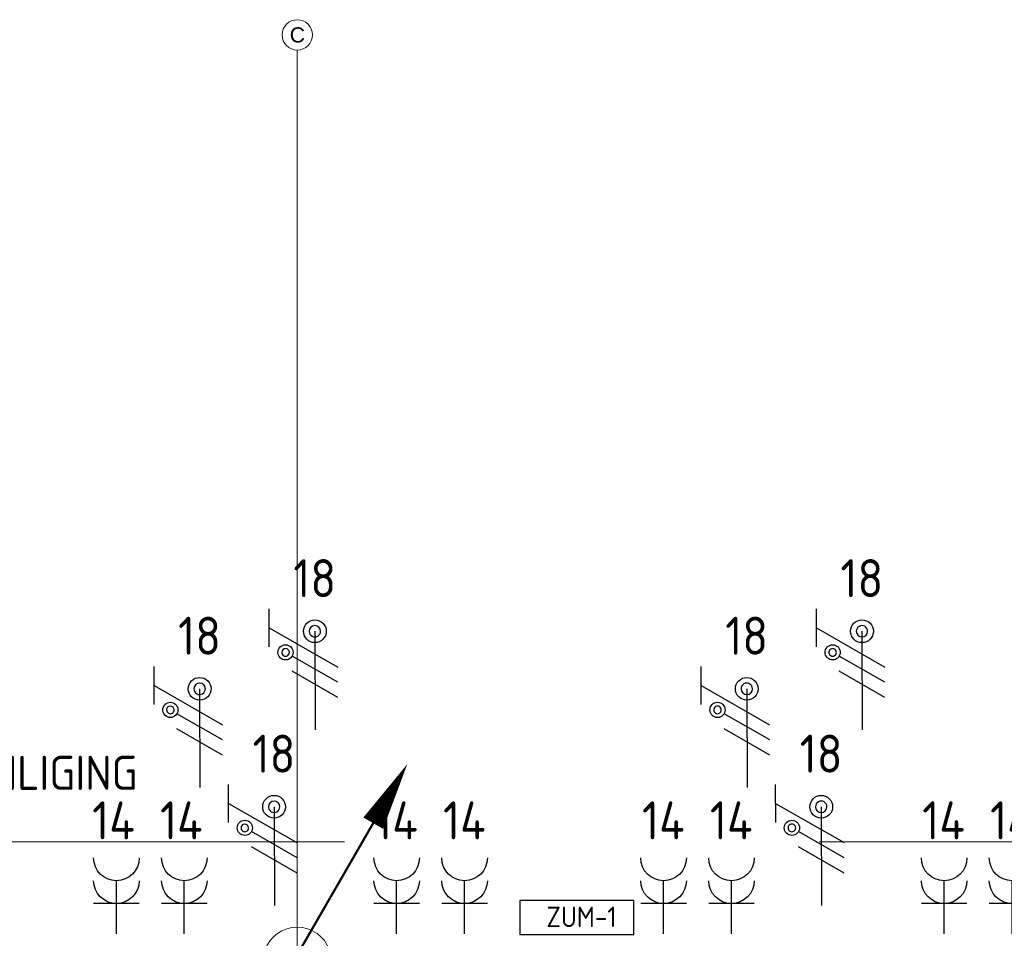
# Model space of a CAD drawing. Header units: millimetres. Extents: x -39149 to 267781, y -2340 to 58540.
# Tile 85 of 244: x 12584 to 19067, y 43052 to 49100. Entities that reach past the tile are written whole.
import ezdxf
from ezdxf.enums import TextEntityAlignment as Align

# ---------------------------------------------------------------- set-up
doc = ezdxf.new("R2010")
doc.units = ezdxf.units.MM
doc.header["$LTSCALE"] = 100
doc.header["$MEASUREMENT"] = 0
doc.linetypes.add('B0605', pattern=[141, 70, -35, 1, -35])
doc.linetypes.add('B0703', pattern=[93.740001, 62.5, -31.240001])
for name, color, linetype in [('00  Bestaand', 7, 'Continuous'), ('00  Bestaande kolommen', 7, 'Continuous'), ('A Stramien', 7, 'Continuous'), ('AL$1A---_ALGEMEEN', 8, 'Continuous'), ('AL$1A---_ALGEMEEN--bestaand', 9, 'Continuous'), ('EL6122--_L', 4, 'Continuous'), ('EL6222--_KRACHT_230', 3, 'Continuous'), ('EL6222--Zonwering', 7, 'Continuous'), ('EL6311--_LICHT_BINNEN', 3, 'Continuous'), ('I-BEV', 7, 'Continuous')]:
    doc.layers.add(name, color=color, linetype=linetype)
doc.styles.add('BURO-018', font='isocp.shx', dxfattribs={"height": 180})
doc.styles.add('BURO-025', font='isocp.shx', dxfattribs={"height": 250})
doc.styles.add('GENERATED_STYLE_3', font='swiss.ttf', dxfattribs={"width": 0.96})
doc.styles.add('ISO25', font='ISO', dxfattribs={"height": 225})

# ---------------------------------------------------------------- blocks, each defined once
blk = doc.blocks.new('Column_3_7', base_point=(14411.5, 42900))
at = {"layer": '00  Bestaande kolommen', "color": 8, "linetype": 'Continuous', "lineweight": 0}
for start, end in [(19.47122, 160.52878), (199.47122, 340.52878)]:
    blk.add_arc((14411.5, 42900), 225, start, end, dxfattribs=at)
blk = doc.blocks.new('Standard grid marker_13')
at = {"layer": 'A Stramien', "color": 8, "linetype": 'B0605', "lineweight": 0}
for q in [(0, 0), (46394.8, 0)]:
    blk.add_line((4000, 0), q, dxfattribs=at)
at = {"layer": 'A Stramien', "color": 8, "linetype": 'Continuous', "lineweight": 0}
blk.add_circle((-100, 0), 100, dxfattribs=at)
at = {"layer": 'A Stramien', "color": 4, "lineweight": 0, "style": 'GENERATED_STYLE_3'}
blk.add_attdef('AC_MARKERTEXT_1', text='', height=100, rotation=90, dxfattribs=at).set_placement((-20, -49.7), align=Align.BOTTOM_LEFT)
blk = doc.blocks.new('E00078')
at = {"layer": 'AL$1A---_ALGEMEEN--bestaand', "color": 0, "linetype": 'Continuous'}
for p, q in [((-3, 6.482), (-3, 8.982)), ((-3, 7.732), (1.5, 5.134)), ((0, 7.5), (0, 1)), ((1.5, 4.134), (-1.5, 5.866)), ((1.5, 3.134), (-1.5, 4.866))]:
    blk.add_line(p, q, dxfattribs=at)
for points in [[(-0.375, 7.5, 1), (0.375, 7.5, 1)], [(-2.183, 6.116, 1), (-1.683, 6.116, 1)]]:
    blk.add_lwpolyline(points, format="xyb", close=True, dxfattribs=at)
for centre, radius in [((0, 7.5), 0.75), ((-1.933, 6.116), 0.5)]:
    blk.add_circle(centre, radius, dxfattribs=at)
at = {"layer": 'AL$1A---_ALGEMEEN--bestaand', "color": 0, "linetype": 'Continuous', "style": 'BURO-018'}
for tag, p in [('CIRCUIT', (0, 11)), ('PANEL', (0, 11)), ('SUBCIRCUIT', (4.5, 11))]:
    blk.add_attdef(tag, text='', height=1.8, dxfattribs=at).set_placement(p, align=Align.MIDDLE)
at = {"layer": 'AL$1A---_ALGEMEEN--bestaand', "color": 0, "linetype": 'Continuous', "style": 'BURO-018', "flags": 1}
for tag, p in [('POWERCODE', (13, 11)), ('ARTICLECODE', (0, 0))]:
    blk.add_attdef(tag, text='', height=1.8, dxfattribs=at).set_placement(p, align=Align.MIDDLE)
blk = doc.blocks.new('111304A')
at = {"layer": 'AL$1A---_ALGEMEEN', "color": 0, "linetype": 'Continuous'}
for p, q in [((0, 1), (0, 4.5)), ((-1.5, 3), (1.5, 3))]:
    blk.add_line(p, q, dxfattribs=at)
for centre in [(0, 6), (0, 4.5)]:
    blk.add_arc(centre, 1.5, 180, 0, dxfattribs=at)
at = {"layer": 'AL$1A---_ALGEMEEN', "color": 0, "linetype": 'Continuous', "style": 'BURO-018'}
for tag, p in [('CIRCUIT', (0, 8.5)), ('PANEL', (0, 8.5)), ('SUBCIRCUIT', (4.5, 8.5))]:
    blk.add_attdef(tag, text='', height=1.8, dxfattribs=at).set_placement(p, align=Align.MIDDLE)
at = {"layer": 'AL$1A---_ALGEMEEN', "color": 0, "linetype": 'Continuous', "style": 'BURO-018', "flags": 1}
for tag, p in [('POWERCODE', (13, 8.5)), ('ARTICLECODE', (0, 0))]:
    blk.add_attdef(tag, text='', height=1.8, dxfattribs=at).set_placement(p, align=Align.MIDDLE)
blk = doc.blocks.new('E00113')
at = {"color": 0, "linetype": 'Continuous'}
for p, q in [((-5, 4), (-5, 1)), ((5, 4), (-5, 4)), ((5, 1), (5, 4)), ((-5, 1), (5, 1))]:
    blk.add_line(p, q, dxfattribs=at)
at = {"color": 0, "linetype": 'Continuous', "style": 'BURO-018'}
for tag, p in [('TEXT1', (0, 6)), ('TEXT2', (0, 2.5))]:
    blk.add_attdef(tag, text='', height=1.8, dxfattribs=at).set_placement(p, align=Align.MIDDLE)
at = {"color": 0, "linetype": 'Continuous', "style": 'BURO-018', "flags": 1}
blk.add_attdef('ARTICLECODE', text='', height=1.8, dxfattribs=at).set_placement((0, 0), align=Align.MIDDLE)
blk = doc.blocks.new('P6122003')
at = {"linetype": 'Continuous'}
for points in [[(7.5, 12.99, 0, 1.5, 0), (5.25, 9.093, 1.5, 1.5, 0)], [(-7.5, -12.99, 0, 1.5, 0), (-5.25, -9.093, 1.5, 1.5, 0)]]:
    blk.add_lwpolyline(points, format="xyseb", dxfattribs=at)
at = {"linetype": 'Continuous', "const_width": 0.15}
for points in [[(0, 0), (6.794, 11.768)], [(-6.794, -11.768), (0, 0)]]:
    blk.add_lwpolyline(points, dxfattribs=at)
at = {"const_width": 0.75}
blk.add_lwpolyline([(-0.375, 0, 1), (0.375, 0, 1)], format="xyb", close=True, dxfattribs=at)

msp = doc.modelspace()

# ---------------------------------------------------------------- linework, layer by layer
at = {"layer": '00  Bestaand', "color": 8, "linetype": 'B0703', "lineweight": 0}
msp.add_line((-901.1, 43687.8), (69324.1, 43687.8), dxfattribs=at)

# ---------------------------------------------------------------- block references
at = {"layer": '00  Bestaande kolommen', "color": 3, "lineweight": 0}
msp.add_blockref('Column_3_7', (14411.5, 42900), dxfattribs=at)
at = {"layer": 'A Stramien', "color": 1, "linetype": 'Continuous', "lineweight": 0}
ref = msp.add_blockref('Standard grid marker_13', (14411.5, 48900), dxfattribs=dict(at, zscale=1000, rotation=270))
ref.add_attrib('AC_MARKERTEXT_1', 'C', dxfattribs={"color": 1, "linetype": 'Continuous', "lineweight": 0, "height": 100, "style": 'GENERATED_STYLE_3'}).set_placement((14361.8, 48920), align=Align.BOTTOM_LEFT)
at = {"layer": 'EL6122--_L', "xscale": 100, "yscale": 100, "zscale": 100}
msp.add_blockref('P6122003', (14386.5, 42900.3), dxfattribs=at)
at = {"layer": 'EL6222--_KRACHT_230', "linetype": 'Continuous'}
ref = msp.add_blockref('111304A', (13220.9, 42980.9), dxfattribs=dict(at, xscale=-100, yscale=100, zscale=100))
ref.add_attrib('CIRCUIT', '14', dxfattribs={"layer": '0', "linetype": 'ByBlock', "height": 250, "style": 'BURO-025'}).set_placement((13201.4, 43828.6), align=Align.MIDDLE)
ref = msp.add_blockref('111304A', (13667.9, 42980.9), dxfattribs=dict(at, xscale=-100, yscale=100, zscale=100))
ref.add_attrib('CIRCUIT', '14', dxfattribs={"layer": '0', "linetype": 'ByBlock', "height": 250, "style": 'BURO-025'}).set_placement((13648.4, 43828.6), align=Align.MIDDLE)
ref = msp.add_blockref('111304A', (15065.9, 42980.9), dxfattribs=dict(at, xscale=-100, yscale=100, zscale=100))
ref.add_attrib('CIRCUIT', '14', dxfattribs={"layer": '0', "linetype": 'ByBlock', "height": 250, "style": 'BURO-025'}).set_placement((15064.6, 43828.6), align=Align.MIDDLE)
ref = msp.add_blockref('111304A', (15513, 42980.9), dxfattribs=dict(at, xscale=-100, yscale=100, zscale=100))
ref.add_attrib('CIRCUIT', '14', dxfattribs={"layer": '0', "linetype": 'ByBlock', "height": 250, "style": 'BURO-025'}).set_placement((15511.6, 43828.6), align=Align.MIDDLE)
ref = msp.add_blockref('111304A', (16823.1, 42980.9), dxfattribs=dict(at, xscale=-100, yscale=100, zscale=100))
ref.add_attrib('CIRCUIT', '14', dxfattribs={"layer": '0', "linetype": 'ByBlock', "height": 250, "style": 'BURO-025'}).set_placement((16821.8, 43828.6), align=Align.MIDDLE)
ref = msp.add_blockref('111304A', (17270.2, 42980.9), dxfattribs=dict(at, xscale=-100, yscale=100, zscale=100))
ref.add_attrib('CIRCUIT', '14', dxfattribs={"layer": '0', "linetype": 'ByBlock', "height": 250, "style": 'BURO-025'}).set_placement((17268.8, 43828.6), align=Align.MIDDLE)
ref = msp.add_blockref('111304A', (18670.4, 42980.9), dxfattribs=dict(at, xscale=-100, yscale=100, zscale=100))
ref.add_attrib('CIRCUIT', '14', dxfattribs={"layer": '0', "linetype": 'ByBlock', "height": 250, "style": 'BURO-025'}).set_placement((18666.7, 43828.6), align=Align.MIDDLE)
ref = msp.add_blockref('111304A', (19117.5, 42980.9), dxfattribs=dict(at, xscale=-100, yscale=100, zscale=100))
ref.add_attrib('CIRCUIT', '14', dxfattribs={"layer": '0', "linetype": 'ByBlock', "height": 250, "style": 'BURO-025'}).set_placement((19113.8, 43828.6), align=Align.MIDDLE)
at = {"layer": 'EL6222--Zonwering', "linetype": 'Continuous'}
ref = msp.add_blockref('E00078', (14529.2, 44323.3), dxfattribs=dict(at, xscale=99.99999999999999, yscale=99.99999999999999, zscale=99.99999999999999, rotation=0.1524977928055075))
ref.add_attrib('CIRCUIT', '18', dxfattribs={"layer": '0', "linetype": 'ByBlock', "height": 250, "style": 'BURO-025'}).set_placement((14526.2, 45423.3), align=Align.MIDDLE)
ref = msp.add_blockref('E00078', (18131.4, 44323.3), dxfattribs=dict(at, xscale=99.99999999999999, yscale=99.99999999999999, zscale=99.99999999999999, rotation=0.1524977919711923))
ref.add_attrib('CIRCUIT', '18', dxfattribs={"layer": '0', "linetype": 'ByBlock', "height": 250, "style": 'BURO-025'}).set_placement((18128.5, 45423.3), align=Align.MIDDLE)
ref = msp.add_blockref('E00078', (13770.8, 43944.3), dxfattribs=dict(at, xscale=99.99999999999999, yscale=99.99999999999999, zscale=99.99999999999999, rotation=0.1524977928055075))
ref.add_attrib('CIRCUIT', '18', dxfattribs={"layer": '0', "linetype": 'ByBlock', "height": 250, "style": 'BURO-025'}).set_placement((13767.9, 45044.3), align=Align.MIDDLE)
ref = msp.add_blockref('E00078', (17373, 43944.3), dxfattribs=dict(at, xscale=99.99999999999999, yscale=99.99999999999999, zscale=99.99999999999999, rotation=0.1524977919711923))
ref.add_attrib('CIRCUIT', '18', dxfattribs={"layer": '0', "linetype": 'ByBlock', "height": 250, "style": 'BURO-025'}).set_placement((17370.1, 45044.3), align=Align.MIDDLE)
ref = msp.add_blockref('E00078', (14261, 43167.7), dxfattribs=dict(at, xscale=99.99999999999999, yscale=99.99999999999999, zscale=99.99999999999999, rotation=0.1524977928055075))
ref.add_attrib('CIRCUIT', '18', dxfattribs={"layer": '0', "linetype": 'ByBlock', "height": 250, "style": 'BURO-025'}).set_placement((14258, 44267.7), align=Align.MIDDLE)
ref = msp.add_blockref('E00078', (17863.2, 43167.7), dxfattribs=dict(at, xscale=99.99999999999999, yscale=99.99999999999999, zscale=99.99999999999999, rotation=0.1524977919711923))
ref.add_attrib('CIRCUIT', '18', dxfattribs={"layer": '0', "linetype": 'ByBlock', "height": 250, "style": 'BURO-025'}).set_placement((17860.3, 44267.7), align=Align.MIDDLE)
at = {"layer": 'EL6311--_LICHT_BINNEN', "linetype": 'Continuous'}
ref = msp.add_blockref('E00113', (16251.5, 43376.5), dxfattribs=dict(at, xscale=75, yscale=75, zscale=75, rotation=180))
ref.add_attrib('TEXT2', 'ZUM-1', dxfattribs={"layer": '0', "color": 0, "linetype": 'ByBlock', "height": 135, "style": 'BURO-018'}).set_placement((16282.7, 43193.1), align=Align.MIDDLE)

# ---------------------------------------------------------------- texts
at = {"layer": 'I-BEV', "linetype": 'Continuous', "style": 'ISO25'}
msp.add_text('ZWAAILICHT BEVEILIGING', height=225, dxfattribs=at).set_placement((10225.2, 44028.7))

doc.saveas('drawing.dxf')
